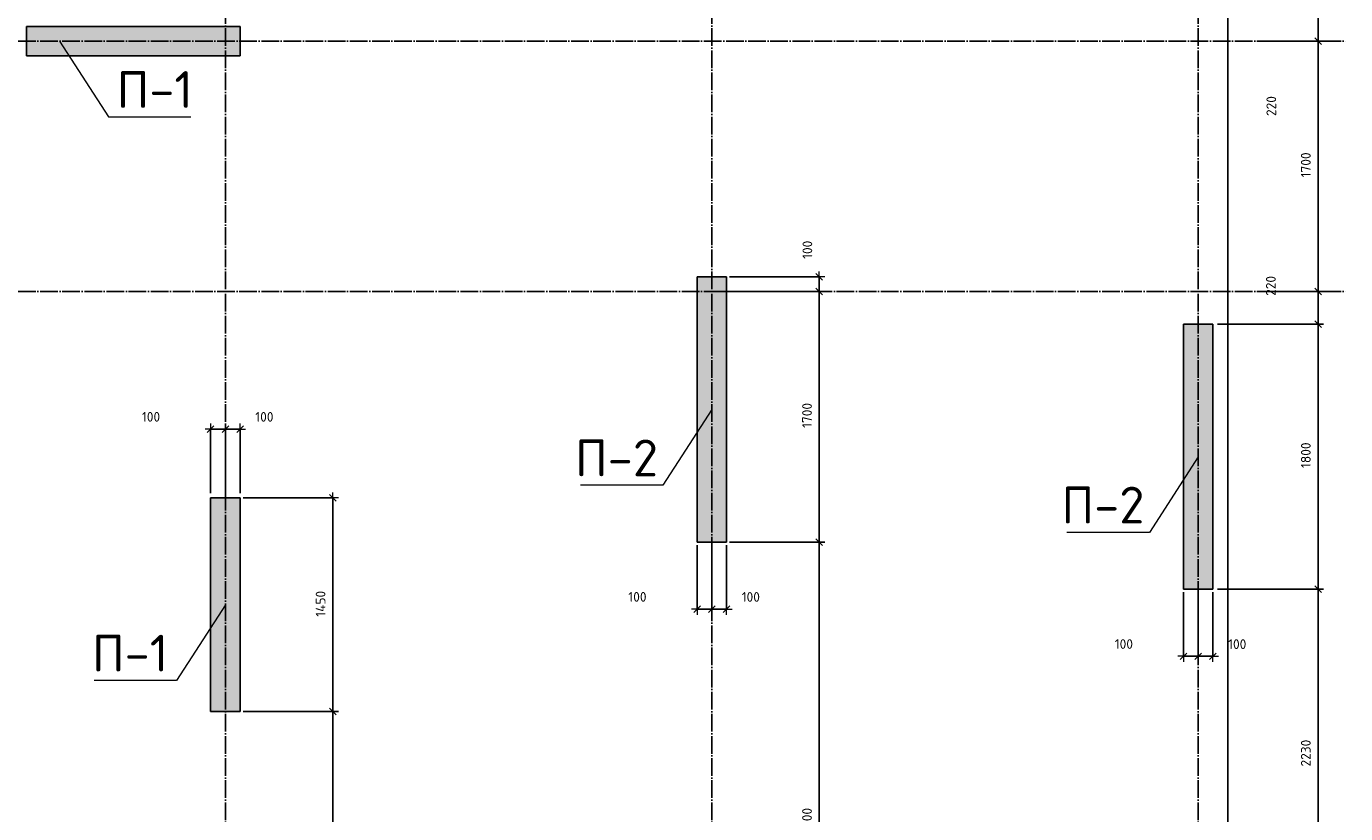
# Model space of a CAD drawing. Header units: millimetres. Extents: x -37663 to 118746, y -2869 to 47508.
# Tile 41 of 54: x 57100 to 66050, y 3158 to 8500. Entities that reach past the tile are written whole.
import ezdxf

# ---------------------------------------------------------------- set-up
doc = ezdxf.new("R2010")
doc.units = ezdxf.units.MM
doc.header["$PDMODE"] = 65
doc.linetypes.add('______11', pattern=[150, 120, -15, 0, -15])
doc.linetypes.add('______5', pattern=[330, 240, -30, 30, -30])
for name, color, linetype, lineweight in [('Standard', 7, 'Continuous', 25), ('Высотная отметка (отверстия)', 7, 'Continuous', 13), ('Размерная линия_ общее', 7, 'Continuous', 13)]:
    doc.layers.add(name, color=color, linetype=linetype, lineweight=lineweight)
doc.layers.add('Осевая линия_ общее', color=7, linetype='______5', lineweight=13, true_color=0xa0a0a0)
doc.styles.add('ISOCPEUR', font='ISOCPEUR')
doc.dimstyles.new('DIMSTYLE_3', dxfattribs={"dimtxt": 66, "dimasz": 75, "dimexe": 0, "dimexo": 0, "dimgap": 33, "dimtad": 2, "dimdec": 0, "dimrnd": 5, "dimzin": 12, "dimdsep": 46, "dimtxsty": 'ISOCPEUR', "dimblk1": 'ALL_ML_STRICH', "dimblk2": 'ALL_ML_STRICH', "dimsah": 1, "dimcen": 0, "dimclrd": 7, "dimclre": 256, "dimclrt": 7, "dimadec": 0, "dimazin": 0, "dimtfac": 1, "dimtdec": 0, "dimtix": 1, "dimtmove": 2, "dimatfit": 3, "dimfxl": 0, "dimtzin": 0, "dimlwd": 0, "dimlwe": -3, "dimarcsym": 0})
doc.dimstyles.new('DIMSTYLE_5', dxfattribs={"dimtxt": 66, "dimasz": 75, "dimexe": 0, "dimexo": 0, "dimgap": 33, "dimtad": 2, "dimdec": 0, "dimrnd": 5, "dimzin": 12, "dimdsep": 46, "dimtxsty": 'ISOCPEUR', "dimblk1": 'ALL_ML_STRICH', "dimblk2": 'ALL_ML_STRICH', "dimsah": 1, "dimcen": 0, "dimclrd": 7, "dimclre": 256, "dimclrt": 7, "dimadec": 0, "dimazin": 0, "dimtfac": 1, "dimtdec": 0, "dimtix": 1, "dimtmove": 2, "dimatfit": 3, "dimfxl": 0, "dimtvp": 1.2, "dimtzin": 0, "dimlwd": 0, "dimlwe": -3, "dimarcsym": 0})

# ---------------------------------------------------------------- blocks, each defined once
blk = doc.blocks.new('СЛОЖНЫЙ_ОБЪЕКТ_0')
at = {"layer": 'Осевая линия_ общее', "color": 253, "linetype": '______11', "lineweight": -3, "true_color": 0xa0a0a0, "transparency": 33554687}
for p, q in [((58450, -2590), (58450, 20630)), ((65050, -2590), (65050, 14620)), ((61750, -2590), (61750, 14510)), ((37230, 8400), (66050, 8400)), ((37230, 6700), (66050, 6700))]:
    blk.add_line(p, q, dxfattribs=at)
blk = doc.blocks.new('ALL_ML_STRICH')
at = {"color": 0, "linetype": 'ByBlock', "lineweight": -2}
for p, q in [((-1, 0), (0.5, 0)), ((-0.3, -0.3), (0.3, 0.3)), ((0, -0.5), (0, 0.5))]:
    blk.add_line(p, q, dxfattribs=at)
blk = doc.blocks.new('*D91')
at = {"layer": 'DEFPOINTS', "color": 7, "linetype": 'Continuous', "lineweight": 13, "transparency": 33554687}
for p in [(58550, 3850), (58550, 1200), (59179, 1200)]:
    blk.add_point(p, dxfattribs=at)
at = {"layer": 'Размерная линия_ общее', "color": 253, "linetype": 'Continuous', "lineweight": -2, "true_color": 0xa0a0a0, "transparency": 33554687}
for p, q in [((58570, 3850), (59179, 3850)), ((58570, 1200), (59179, 1200))]:
    blk.add_line(p, q, dxfattribs=at)
at = {"layer": 'Размерная линия_ общее', "color": 7, "linetype": 'Continuous', "lineweight": -2, "transparency": 33554687}
blk.add_line((59179, 1200), (59179, 3850), dxfattribs=at)
at = {"layer": 'Размерная линия_ общее', "color": 7, "linetype": 'Continuous', "lineweight": 13, "transparency": 33554687, "xscale": 75, "yscale": 75, "zscale": 75}
for p, rotation in [((59179, 3850), 90), ((59179, 1200), 270)]:
    blk.add_blockref('ALL_ML_STRICH', p, dxfattribs=dict(at, rotation=rotation))
at = {"layer": 'Размерная линия_ общее', "color": 7, "linetype": 'Continuous', "lineweight": 13, "transparency": 33554687, "insert": (59096, 2528.3), "char_height": 66, "width": 264, "attachment_point": 5, "rotation": 90, "style": 'ISOCPEUR'}
blk.add_mtext('\\A1;{2650}', dxfattribs=at)
blk = doc.blocks.new('*D92')
at = {"layer": 'DEFPOINTS', "color": 7, "linetype": 'Continuous', "lineweight": 13, "transparency": 33554687}
for p in [(58550, 5300), (58550, 3850), (59179, 3850)]:
    blk.add_point(p, dxfattribs=at)
at = {"layer": 'Размерная линия_ общее', "color": 253, "linetype": 'Continuous', "lineweight": -2, "true_color": 0xa0a0a0, "transparency": 33554687}
for p, q in [((58570, 5300), (59179, 5300)), ((58570, 3850), (59179, 3850))]:
    blk.add_line(p, q, dxfattribs=at)
at = {"layer": 'Размерная линия_ общее', "color": 7, "linetype": 'Continuous', "lineweight": -2, "transparency": 33554687}
blk.add_line((59179, 3850), (59179, 5300), dxfattribs=at)
at = {"layer": 'Размерная линия_ общее', "color": 7, "linetype": 'Continuous', "lineweight": 13, "transparency": 33554687, "xscale": 75, "yscale": 75, "zscale": 75}
for p, rotation in [((59179, 5300), 90), ((59179, 3850), 270)]:
    blk.add_blockref('ALL_ML_STRICH', p, dxfattribs=dict(at, rotation=rotation))
at = {"layer": 'Размерная линия_ общее', "color": 7, "linetype": 'Continuous', "lineweight": 13, "transparency": 33554687, "insert": (59096, 4581.6), "char_height": 66, "width": 264, "attachment_point": 5, "rotation": 90, "style": 'ISOCPEUR'}
blk.add_mtext('\\A1;{1450}', dxfattribs=at)
blk = doc.blocks.new('*D144')
at = {"layer": 'DEFPOINTS', "color": 7, "linetype": 'Continuous', "lineweight": 13, "transparency": 33554687}
for p in [(61850, 5000), (61850, 1199.8), (62479, 1199.8)]:
    blk.add_point(p, dxfattribs=at)
at = {"layer": 'Размерная линия_ общее', "color": 253, "linetype": 'Continuous', "lineweight": -2, "true_color": 0xa0a0a0, "transparency": 33554687}
for p, q in [((61870, 5000), (62479, 5000)), ((61870, 1199.8), (62479, 1199.8))]:
    blk.add_line(p, q, dxfattribs=at)
at = {"layer": 'Размерная линия_ общее', "color": 7, "linetype": 'Continuous', "lineweight": -2, "transparency": 33554687}
blk.add_line((62479, 1199.8), (62479, 5000), dxfattribs=at)
at = {"layer": 'Размерная линия_ общее', "color": 7, "linetype": 'Continuous', "lineweight": 13, "transparency": 33554687, "xscale": 75, "yscale": 75, "zscale": 75}
for p, rotation in [((62479, 5000), 90), ((62479, 1199.8), 270)]:
    blk.add_blockref('ALL_ML_STRICH', p, dxfattribs=dict(at, rotation=rotation))
at = {"layer": 'Размерная линия_ общее', "color": 7, "linetype": 'Continuous', "lineweight": 13, "transparency": 33554687, "insert": (62396, 3103.2), "char_height": 66, "width": 264, "attachment_point": 5, "rotation": 90, "style": 'ISOCPEUR'}
blk.add_mtext('\\A1;{3800}', dxfattribs=at)
blk = doc.blocks.new('*D145')
at = {"layer": 'DEFPOINTS', "color": 7, "linetype": 'Continuous', "lineweight": 13, "transparency": 33554687}
for p in [(61750, 6700), (61850, 5000), (62479, 5000)]:
    blk.add_point(p, dxfattribs=at)
at = {"layer": 'Размерная линия_ общее', "color": 253, "linetype": 'Continuous', "lineweight": -2, "true_color": 0xa0a0a0, "transparency": 33554687}
for p, q in [((61770, 6700), (62479, 6700)), ((61870, 5000), (62479, 5000))]:
    blk.add_line(p, q, dxfattribs=at)
at = {"layer": 'Размерная линия_ общее', "color": 7, "linetype": 'Continuous', "lineweight": -2, "transparency": 33554687}
blk.add_line((62479, 5000), (62479, 6700), dxfattribs=at)
at = {"layer": 'Размерная линия_ общее', "color": 7, "linetype": 'Continuous', "lineweight": 13, "transparency": 33554687, "xscale": 75, "yscale": 75, "zscale": 75}
for p, rotation in [((62479, 6700), 90), ((62479, 5000), 270)]:
    blk.add_blockref('ALL_ML_STRICH', p, dxfattribs=dict(at, rotation=rotation))
at = {"layer": 'Размерная линия_ общее', "color": 7, "linetype": 'Continuous', "lineweight": 13, "transparency": 33554687, "insert": (62396, 5859.9), "char_height": 66, "width": 264, "attachment_point": 5, "rotation": 90, "style": 'ISOCPEUR'}
blk.add_mtext('\\A1;{1700}', dxfattribs=at)
blk = doc.blocks.new('*D146')
at = {"layer": 'DEFPOINTS', "color": 7, "linetype": 'Continuous', "lineweight": 13, "transparency": 33554687}
for p in [(61850, 6800), (61750, 6700), (62479, 6700)]:
    blk.add_point(p, dxfattribs=at)
at = {"layer": 'Размерная линия_ общее', "color": 253, "linetype": 'Continuous', "lineweight": -2, "true_color": 0xa0a0a0, "transparency": 33554687}
for p, q in [((61870, 6800), (62479, 6800)), ((61770, 6700), (62479, 6700))]:
    blk.add_line(p, q, dxfattribs=at)
at = {"layer": 'Размерная линия_ общее', "color": 7, "linetype": 'Continuous', "lineweight": -2, "transparency": 33554687}
blk.add_line((62479, 6700), (62479, 6800), dxfattribs=at)
at = {"layer": 'Размерная линия_ общее', "color": 7, "linetype": 'Continuous', "lineweight": 13, "transparency": 33554687, "xscale": 75, "yscale": 75, "zscale": 75}
for p, rotation in [((62479, 6800), 90), ((62479, 6700), 270)]:
    blk.add_blockref('ALL_ML_STRICH', p, dxfattribs=dict(at, rotation=rotation))
at = {"layer": 'Размерная линия_ общее', "color": 7, "linetype": 'Continuous', "lineweight": 13, "transparency": 33554687, "insert": (62398.4, 6983.8), "char_height": 66, "width": 198, "attachment_point": 5, "rotation": 90, "style": 'ISOCPEUR'}
blk.add_mtext('\\A1;{100}', dxfattribs=at)
blk = doc.blocks.new('*D292')
at = {"layer": 'DEFPOINTS', "color": 7, "linetype": 'Continuous', "lineweight": 13, "transparency": 33554687}
for p in [(65160, 4680), (65160, 2450), (65863, 2450)]:
    blk.add_point(p, dxfattribs=at)
at = {"layer": 'Размерная линия_ общее', "color": 253, "linetype": 'Continuous', "lineweight": -2, "true_color": 0xa0a0a0, "transparency": 33554687}
for p, q in [((65180, 4680), (65863, 4680)), ((65180, 2450), (65863, 2450))]:
    blk.add_line(p, q, dxfattribs=at)
at = {"layer": 'Размерная линия_ общее', "color": 7, "linetype": 'Continuous', "lineweight": -2, "transparency": 33554687}
blk.add_line((65863, 2450), (65863, 4680), dxfattribs=at)
at = {"layer": 'Размерная линия_ общее', "color": 7, "linetype": 'Continuous', "lineweight": 13, "transparency": 33554687, "xscale": 75, "yscale": 75, "zscale": 75}
for p, rotation in [((65863, 4680), 90), ((65863, 2450), 270)]:
    blk.add_blockref('ALL_ML_STRICH', p, dxfattribs=dict(at, rotation=rotation))
at = {"layer": 'Размерная линия_ общее', "color": 7, "linetype": 'Continuous', "lineweight": 13, "transparency": 33554687, "insert": (65780, 3568.3), "char_height": 66, "width": 264, "attachment_point": 5, "rotation": 90, "style": 'ISOCPEUR'}
blk.add_mtext('\\A1;{2230}', dxfattribs=at)
blk = doc.blocks.new('*D293')
at = {"layer": 'DEFPOINTS', "color": 7, "linetype": 'Continuous', "lineweight": 13, "transparency": 33554687}
for p in [(65160, 6480), (65160, 4680), (65863, 4680)]:
    blk.add_point(p, dxfattribs=at)
at = {"layer": 'Размерная линия_ общее', "color": 253, "linetype": 'Continuous', "lineweight": -2, "true_color": 0xa0a0a0, "transparency": 33554687}
for p, q in [((65180, 6480), (65863, 6480)), ((65180, 4680), (65863, 4680))]:
    blk.add_line(p, q, dxfattribs=at)
at = {"layer": 'Размерная линия_ общее', "color": 7, "linetype": 'Continuous', "lineweight": -2, "transparency": 33554687}
blk.add_line((65863, 4680), (65863, 6480), dxfattribs=at)
at = {"layer": 'Размерная линия_ общее', "color": 7, "linetype": 'Continuous', "lineweight": 13, "transparency": 33554687, "xscale": 75, "yscale": 75, "zscale": 75}
for p, rotation in [((65863, 6480), 90), ((65863, 4680), 270)]:
    blk.add_blockref('ALL_ML_STRICH', p, dxfattribs=dict(at, rotation=rotation))
at = {"layer": 'Размерная линия_ общее', "color": 7, "linetype": 'Continuous', "lineweight": 13, "transparency": 33554687, "insert": (65780, 5589.9), "char_height": 66, "width": 264, "attachment_point": 5, "rotation": 90, "style": 'ISOCPEUR'}
blk.add_mtext('\\A1;{1800}', dxfattribs=at)
blk = doc.blocks.new('*D294')
at = {"layer": 'DEFPOINTS', "color": 7, "linetype": 'Continuous', "lineweight": 13, "transparency": 33554687}
for p in [(65492.4, 6700), (65160, 6480), (65863, 6480)]:
    blk.add_point(p, dxfattribs=at)
at = {"layer": 'Размерная линия_ общее', "color": 253, "linetype": 'Continuous', "lineweight": -2, "true_color": 0xa0a0a0, "transparency": 33554687}
for p, q in [((65512.4, 6700), (65863, 6700)), ((65180, 6480), (65863, 6480))]:
    blk.add_line(p, q, dxfattribs=at)
at = {"layer": 'Размерная линия_ общее', "color": 7, "linetype": 'Continuous', "lineweight": -2, "transparency": 33554687}
blk.add_line((65863, 6480), (65863, 6700), dxfattribs=at)
at = {"layer": 'Размерная линия_ общее', "color": 7, "linetype": 'Continuous', "lineweight": 13, "transparency": 33554687, "xscale": 75, "yscale": 75, "zscale": 75}
for p, rotation in [((65863, 6700), 90), ((65863, 6480), 270)]:
    blk.add_blockref('ALL_ML_STRICH', p, dxfattribs=dict(at, rotation=rotation))
at = {"layer": 'Размерная линия_ общее', "color": 7, "linetype": 'Continuous', "lineweight": 13, "transparency": 33554687, "insert": (65542.7, 6738.9), "char_height": 66, "width": 198, "attachment_point": 5, "rotation": 90, "style": 'ISOCPEUR'}
blk.add_mtext('\\A1;{220}', dxfattribs=at)
blk = doc.blocks.new('*D295')
at = {"layer": 'DEFPOINTS', "color": 7, "linetype": 'Continuous', "lineweight": 13, "transparency": 33554687}
for p in [(65542.2, 8400), (65492.4, 6700), (65863, 6700)]:
    blk.add_point(p, dxfattribs=at)
at = {"layer": 'Размерная линия_ общее', "color": 253, "linetype": 'Continuous', "lineweight": -2, "true_color": 0xa0a0a0, "transparency": 33554687}
for p, q in [((65562.2, 8400), (65863, 8400)), ((65512.4, 6700), (65863, 6700))]:
    blk.add_line(p, q, dxfattribs=at)
at = {"layer": 'Размерная линия_ общее', "color": 7, "linetype": 'Continuous', "lineweight": -2, "transparency": 33554687}
blk.add_line((65863, 6700), (65863, 8400), dxfattribs=at)
at = {"layer": 'Размерная линия_ общее', "color": 7, "linetype": 'Continuous', "lineweight": 13, "transparency": 33554687, "xscale": 75, "yscale": 75, "zscale": 75}
for p, rotation in [((65863, 8400), 90), ((65863, 6700), 270)]:
    blk.add_blockref('ALL_ML_STRICH', p, dxfattribs=dict(at, rotation=rotation))
at = {"layer": 'Размерная линия_ общее', "color": 7, "linetype": 'Continuous', "lineweight": 13, "transparency": 33554687, "insert": (65780, 7559.9), "char_height": 66, "width": 264, "attachment_point": 5, "rotation": 90, "style": 'ISOCPEUR'}
blk.add_mtext('\\A1;{1700}', dxfattribs=at)
blk = doc.blocks.new('*D296')
at = {"layer": 'DEFPOINTS', "color": 7, "linetype": 'Continuous', "lineweight": 13, "transparency": 33554687}
for p in [(65160, 8620), (65542.2, 8400), (65863, 8400)]:
    blk.add_point(p, dxfattribs=at)
at = {"layer": 'Размерная линия_ общее', "color": 253, "linetype": 'Continuous', "lineweight": -2, "true_color": 0xa0a0a0, "transparency": 33554687}
for p, q in [((65180, 8620), (65863, 8620)), ((65562.2, 8400), (65863, 8400))]:
    blk.add_line(p, q, dxfattribs=at)
at = {"layer": 'Размерная линия_ общее', "color": 7, "linetype": 'Continuous', "lineweight": -2, "transparency": 33554687}
blk.add_line((65863, 8400), (65863, 8620), dxfattribs=at)
at = {"layer": 'Размерная линия_ общее', "color": 7, "linetype": 'Continuous', "lineweight": 13, "transparency": 33554687, "xscale": 75, "yscale": 75, "zscale": 75}
for p, rotation in [((65863, 8620), 90), ((65863, 8400), 270)]:
    blk.add_blockref('ALL_ML_STRICH', p, dxfattribs=dict(at, rotation=rotation))
at = {"layer": 'Размерная линия_ общее', "color": 7, "linetype": 'Continuous', "lineweight": 13, "transparency": 33554687, "insert": (65545.9, 7959.2), "char_height": 66, "width": 198, "attachment_point": 5, "rotation": 90, "style": 'ISOCPEUR'}
blk.add_mtext('\\A1;{220}', dxfattribs=at)
blk = doc.blocks.new('*D387')
at = {"layer": 'DEFPOINTS', "color": 7, "linetype": 'Continuous', "lineweight": 13, "transparency": 33554687}
for p in [(58350, 5767.2), (58350, 5312.3), (58450, 5312.3)]:
    blk.add_point(p, dxfattribs=at)
at = {"layer": 'Размерная линия_ общее', "color": 253, "linetype": 'Continuous', "lineweight": -2, "true_color": 0xa0a0a0, "transparency": 33554687}
for p, q in [((58350, 5332.3), (58350, 5767.2)), ((58450, 5332.3), (58450, 5767.2))]:
    blk.add_line(p, q, dxfattribs=at)
at = {"layer": 'Размерная линия_ общее', "color": 7, "linetype": 'Continuous', "lineweight": -2, "transparency": 33554687}
blk.add_line((58350, 5767.2), (58450, 5767.2), dxfattribs=at)
at = {"layer": 'Размерная линия_ общее', "color": 7, "linetype": 'Continuous', "lineweight": 13, "transparency": 33554687, "xscale": 75, "yscale": 75, "zscale": 75, "rotation": 180}
blk.add_blockref('ALL_ML_STRICH', (58350, 5767.2), dxfattribs=at)
at = {"layer": 'Размерная линия_ общее', "color": 7, "linetype": 'Continuous', "lineweight": 13, "transparency": 33554687, "xscale": 75, "yscale": 75, "zscale": 75}
blk.add_blockref('ALL_ML_STRICH', (58450, 5767.2), dxfattribs=at)
at = {"layer": 'Размерная линия_ общее', "color": 7, "linetype": 'Continuous', "lineweight": 13, "transparency": 33554687, "insert": (57945.6, 5850.7), "char_height": 66, "width": 198, "attachment_point": 5, "style": 'ISOCPEUR'}
blk.add_mtext('\\A1;{100}', dxfattribs=at)
blk = doc.blocks.new('*D388')
at = {"layer": 'DEFPOINTS', "color": 7, "linetype": 'Continuous', "lineweight": 13, "transparency": 33554687}
for p in [(58450, 5767.2), (58450, 5312.3), (58550, 5312.3)]:
    blk.add_point(p, dxfattribs=at)
at = {"layer": 'Размерная линия_ общее', "color": 253, "linetype": 'Continuous', "lineweight": -2, "true_color": 0xa0a0a0, "transparency": 33554687}
for p, q in [((58450, 5332.3), (58450, 5767.2)), ((58550, 5332.3), (58550, 5767.2))]:
    blk.add_line(p, q, dxfattribs=at)
at = {"layer": 'Размерная линия_ общее', "color": 7, "linetype": 'Continuous', "lineweight": -2, "transparency": 33554687}
blk.add_line((58450, 5767.2), (58550, 5767.2), dxfattribs=at)
at = {"layer": 'Размерная линия_ общее', "color": 7, "linetype": 'Continuous', "lineweight": 13, "transparency": 33554687, "xscale": 75, "yscale": 75, "zscale": 75, "rotation": 180}
blk.add_blockref('ALL_ML_STRICH', (58450, 5767.2), dxfattribs=at)
at = {"layer": 'Размерная линия_ общее', "color": 7, "linetype": 'Continuous', "lineweight": 13, "transparency": 33554687, "xscale": 75, "yscale": 75, "zscale": 75}
blk.add_blockref('ALL_ML_STRICH', (58550, 5767.2), dxfattribs=at)
at = {"layer": 'Размерная линия_ общее', "color": 7, "linetype": 'Continuous', "lineweight": 13, "transparency": 33554687, "insert": (58714.7, 5850), "char_height": 66, "width": 198, "attachment_point": 5, "style": 'ISOCPEUR'}
blk.add_mtext('\\A1;{100}', dxfattribs=at)
blk = doc.blocks.new('*D393')
at = {"layer": 'DEFPOINTS', "color": 7, "linetype": 'Continuous', "lineweight": 13, "transparency": 33554687}
for p in [(61650, 5000), (61750, 5000), (61650, 4545.1)]:
    blk.add_point(p, dxfattribs=at)
at = {"layer": 'Размерная линия_ общее', "color": 253, "linetype": 'Continuous', "lineweight": -2, "true_color": 0xa0a0a0, "transparency": 33554687}
for p, q in [((61650, 4980), (61650, 4545.1)), ((61750, 4980), (61750, 4545.1))]:
    blk.add_line(p, q, dxfattribs=at)
at = {"layer": 'Размерная линия_ общее', "color": 7, "linetype": 'Continuous', "lineweight": -2, "transparency": 33554687}
blk.add_line((61650, 4545.1), (61750, 4545.1), dxfattribs=at)
at = {"layer": 'Размерная линия_ общее', "color": 7, "linetype": 'Continuous', "lineweight": 13, "transparency": 33554687, "xscale": 75, "yscale": 75, "zscale": 75, "rotation": 180}
blk.add_blockref('ALL_ML_STRICH', (61650, 4545.1), dxfattribs=at)
at = {"layer": 'Размерная линия_ общее', "color": 7, "linetype": 'Continuous', "lineweight": 13, "transparency": 33554687, "xscale": 75, "yscale": 75, "zscale": 75}
blk.add_blockref('ALL_ML_STRICH', (61750, 4545.1), dxfattribs=at)
at = {"layer": 'Размерная линия_ общее', "color": 7, "linetype": 'Continuous', "lineweight": 13, "transparency": 33554687, "insert": (61245.6, 4628.7), "char_height": 66, "width": 198, "attachment_point": 5, "style": 'ISOCPEUR'}
blk.add_mtext('\\A1;{100}', dxfattribs=at)
blk = doc.blocks.new('*D394')
at = {"layer": 'DEFPOINTS', "color": 7, "linetype": 'Continuous', "lineweight": 13, "transparency": 33554687}
for p in [(61750, 5000), (61850, 5000), (61750, 4545.1)]:
    blk.add_point(p, dxfattribs=at)
at = {"layer": 'Размерная линия_ общее', "color": 253, "linetype": 'Continuous', "lineweight": -2, "true_color": 0xa0a0a0, "transparency": 33554687}
for p, q in [((61750, 4980), (61750, 4545.1)), ((61850, 4980), (61850, 4545.1))]:
    blk.add_line(p, q, dxfattribs=at)
at = {"layer": 'Размерная линия_ общее', "color": 7, "linetype": 'Continuous', "lineweight": -2, "transparency": 33554687}
blk.add_line((61750, 4545.1), (61850, 4545.1), dxfattribs=at)
at = {"layer": 'Размерная линия_ общее', "color": 7, "linetype": 'Continuous', "lineweight": 13, "transparency": 33554687, "xscale": 75, "yscale": 75, "zscale": 75, "rotation": 180}
blk.add_blockref('ALL_ML_STRICH', (61750, 4545.1), dxfattribs=at)
at = {"layer": 'Размерная линия_ общее', "color": 7, "linetype": 'Continuous', "lineweight": 13, "transparency": 33554687, "xscale": 75, "yscale": 75, "zscale": 75}
blk.add_blockref('ALL_ML_STRICH', (61850, 4545.1), dxfattribs=at)
at = {"layer": 'Размерная линия_ общее', "color": 7, "linetype": 'Continuous', "lineweight": 13, "transparency": 33554687, "insert": (62014.7, 4627.9), "char_height": 66, "width": 198, "attachment_point": 5, "style": 'ISOCPEUR'}
blk.add_mtext('\\A1;{100}', dxfattribs=at)
blk = doc.blocks.new('*D395')
at = {"layer": 'DEFPOINTS', "color": 7, "linetype": 'Continuous', "lineweight": 13, "transparency": 33554687}
for p in [(64950, 4680), (65050, 4680), (64950, 4225.1)]:
    blk.add_point(p, dxfattribs=at)
at = {"layer": 'Размерная линия_ общее', "color": 253, "linetype": 'Continuous', "lineweight": -2, "true_color": 0xa0a0a0, "transparency": 33554687}
for p, q in [((64950, 4660), (64950, 4225.1)), ((65050, 4660), (65050, 4225.1))]:
    blk.add_line(p, q, dxfattribs=at)
at = {"layer": 'Размерная линия_ общее', "color": 7, "linetype": 'Continuous', "lineweight": -2, "transparency": 33554687}
blk.add_line((64950, 4225.1), (65050, 4225.1), dxfattribs=at)
at = {"layer": 'Размерная линия_ общее', "color": 7, "linetype": 'Continuous', "lineweight": 13, "transparency": 33554687, "xscale": 75, "yscale": 75, "zscale": 75, "rotation": 180}
blk.add_blockref('ALL_ML_STRICH', (64950, 4225.1), dxfattribs=at)
at = {"layer": 'Размерная линия_ общее', "color": 7, "linetype": 'Continuous', "lineweight": 13, "transparency": 33554687, "xscale": 75, "yscale": 75, "zscale": 75}
blk.add_blockref('ALL_ML_STRICH', (65050, 4225.1), dxfattribs=at)
at = {"layer": 'Размерная линия_ общее', "color": 7, "linetype": 'Continuous', "lineweight": 13, "transparency": 33554687, "insert": (64545.6, 4308.7), "char_height": 66, "width": 198, "attachment_point": 5, "style": 'ISOCPEUR'}
blk.add_mtext('\\A1;{100}', dxfattribs=at)
blk = doc.blocks.new('*D396')
at = {"layer": 'DEFPOINTS', "color": 7, "linetype": 'Continuous', "lineweight": 13, "transparency": 33554687}
for p in [(65050, 4680), (65150, 4680), (65050, 4225.1)]:
    blk.add_point(p, dxfattribs=at)
at = {"layer": 'Размерная линия_ общее', "color": 253, "linetype": 'Continuous', "lineweight": -2, "true_color": 0xa0a0a0, "transparency": 33554687}
for p, q in [((65050, 4660), (65050, 4225.1)), ((65150, 4660), (65150, 4225.1))]:
    blk.add_line(p, q, dxfattribs=at)
at = {"layer": 'Размерная линия_ общее', "color": 7, "linetype": 'Continuous', "lineweight": -2, "transparency": 33554687}
blk.add_line((65050, 4225.1), (65150, 4225.1), dxfattribs=at)
at = {"layer": 'Размерная линия_ общее', "color": 7, "linetype": 'Continuous', "lineweight": 13, "transparency": 33554687, "xscale": 75, "yscale": 75, "zscale": 75, "rotation": 180}
blk.add_blockref('ALL_ML_STRICH', (65050, 4225.1), dxfattribs=at)
at = {"layer": 'Размерная линия_ общее', "color": 7, "linetype": 'Continuous', "lineweight": 13, "transparency": 33554687, "xscale": 75, "yscale": 75, "zscale": 75}
blk.add_blockref('ALL_ML_STRICH', (65150, 4225.1), dxfattribs=at)
at = {"layer": 'Размерная линия_ общее', "color": 7, "linetype": 'Continuous', "lineweight": 13, "transparency": 33554687, "insert": (65314.7, 4307.9), "char_height": 66, "width": 198, "attachment_point": 5, "style": 'ISOCPEUR'}
blk.add_mtext('\\A1;{100}', dxfattribs=at)

msp = doc.modelspace()

# ---------------------------------------------------------------- hatches: boundary and pattern name
at = {"linetype": 'Continuous', "lineweight": 13, "transparency": 33554687}
for points in [[(58550, 8300), (58550, 8500), (57100, 8500), (57100, 8300)], [(61650, 5000), (61850, 5000), (61850, 6800), (61650, 6800)]]:
    msp.add_hatch(color=7, dxfattribs=at).paths.add_polyline_path(points)
at = {"layer": 'Standard', "linetype": 'Continuous', "lineweight": 13, "transparency": 33554687}
for points in [[(64950, 4680), (65150, 4680), (65150, 6480), (64950, 6480)], [(58350, 3850), (58550, 3850), (58550, 5300), (58350, 5300)]]:
    msp.add_hatch(color=7, dxfattribs=at).paths.add_polyline_path(points)

# ---------------------------------------------------------------- linework, layer by layer
at = {"color": 7, "linetype": 'Continuous', "lineweight": -3, "transparency": 33554687}
for p, q in [((57100, 8300), (57100, 8500)), ((57100, 8500), (58550, 8500)), ((58550, 8500), (58550, 8300)), ((58550, 8300), (57100, 8300)), ((61650, 5000), (61650, 6800)), ((61650, 6800), (61850, 6800)), ((61850, 6800), (61850, 5000)), ((61850, 5000), (61650, 5000))]:
    msp.add_line(p, q, dxfattribs=at)
at = {"layer": 'Standard', "color": 7, "linetype": 'Continuous', "lineweight": -3, "transparency": 33554687}
for p, q in [((64950, 4680), (64950, 6480)), ((64950, 6480), (65150, 6480)), ((65150, 6480), (65150, 4680)), ((58350, 3850), (58350, 5300)), ((58350, 5300), (58550, 5300)), ((58550, 5300), (58550, 3850)), ((65150, 4680), (64950, 4680)), ((58550, 3850), (58350, 3850))]:
    msp.add_line(p, q, dxfattribs=at)
at = {"layer": 'Standard', "color": 7, "linetype": 'Continuous', "lineweight": 25, "transparency": 33554687}
msp.add_lwpolyline([(39650, -350.2), (65250, -350.2), (65250, 46690), (39650, 46690), (39650, -350.2)], dxfattribs=at)
at = {"layer": 'Высотная отметка (отверстия)', "color": 7, "linetype": 'Continuous', "lineweight": 13, "transparency": 33554687}
for points in [[(57325, 8400), (57656.2, 7886.5), (58216.2, 7886.5)], [(61750, 5900), (61418.8, 5386.5), (60858.8, 5386.5)], [(65050, 5580), (64718.8, 5066.5), (64158.8, 5066.5)], [(58450, 4575), (58118.8, 4061.5), (57558.8, 4061.5)]]:
    msp.add_lwpolyline(points, dxfattribs=at)

# ---------------------------------------------------------------- block references
at = {"layer": 'Осевая линия_ общее', "color": 253, "linetype": '______11', "lineweight": -3, "true_color": 0xa0a0a0, "transparency": 33554687}
msp.add_blockref('СЛОЖНЫЙ_ОБЪЕКТ_0', (0, 0), dxfattribs=at)

# ---------------------------------------------------------------- texts
at = {"layer": 'Высотная отметка (отверстия)', "color": 7, "linetype": 'Continuous', "lineweight": 13, "transparency": 33554687, "char_height": 75, "attachment_point": 8, "style": 'ISOCPEUR'}
for s, insert, width in [('\\A1;{\\fISOCPEUR|i0|b0;\\H250.000000;\\W1.000000;\\C7;П-1}\\P', (57971.2, 7946.5), 604.167), ('\\A1;{\\fISOCPEUR|i0|b0;\\H250.000000;\\W1.000000;\\C7;П-2}\\P', (61103.8, 5446.5), 664.583), ('\\A1;{\\fISOCPEUR|i0|b0;\\H250.000000;\\W1.000000;\\C7;П-2}\\P', (64403.8, 5126.5), 664.583), ('\\A1;{\\fISOCPEUR|i0|b0;\\H250.000000;\\W1.000000;\\C7;П-1}\\P', (57803.8, 4121.5), 604.167)]:
    msp.add_mtext(s, dxfattribs=dict(at, insert=insert, width=width))

# ---------------------------------------------------------------- dimensions: what is measured, and where the dimension line sits
at = {"layer": 'Размерная линия_ общее', "color": 7, "linetype": 'Continuous', "lineweight": 13, "transparency": 33554687}
for base, p1, p2, dimstyle, picture, middle in [((65863, 8620), (65562.2, 8400), (65180, 8620), 'DIMSTYLE_3', '*D296', (65545.9, 7959.2)), ((65863, 8400), (65512.4, 6700), (65562.2, 8400), 'DIMSTYLE_3', '*D295', (65780, 7559.9)), ((62479, 6800), (61770, 6700), (61870, 6800), 'DIMSTYLE_5', '*D146', (62398.4, 6983.8)), ((65863, 6700), (65180, 6480), (65512.4, 6700), 'DIMSTYLE_3', '*D294', (65542.7, 6738.9)), ((62479, 6700), (61870, 5000), (61770, 6700), 'DIMSTYLE_3', '*D145', (62396, 5859.9)), ((65863, 6480), (65180, 4680), (65180, 6480), 'DIMSTYLE_3', '*D293', (65780, 5589.9)), ((59179, 5300), (58570, 3850), (58570, 5300), 'DIMSTYLE_3', '*D92', (59096, 4581.6)), ((62479, 5000), (61870, 1199.8), (61870, 5000), 'DIMSTYLE_3', '*D144', (62396, 3103.2)), ((65863, 4680), (65180, 2450), (65180, 4680), 'DIMSTYLE_3', '*D292', (65780, 3568.3)), ((59179, 3850), (58570, 1200), (58570, 3850), 'DIMSTYLE_3', '*D91', (59096, 2528.3))]:
    dim = msp.add_linear_dim(base=base, p1=p1, p2=p2, angle=90, dimstyle=dimstyle, override={"dimpost": '<>', "dimclrd": 7, "dimclre": 253, "dimclrt": 7, "dimlwd": 0, "dimlwe": 65533}, dxfattribs=at)
    dim.commit()
    dim.dimension.update_dxf_attribs({"geometry": picture, "text_midpoint": middle, "dimtype": 160})
for base, p1, p2, picture, middle in [((58450, 5767.2), (58350, 5332.3), (58450, 5332.3), '*D387', (57945.6, 5850.7)), ((58550, 5767.2), (58450, 5332.3), (58550, 5332.3), '*D388', (58714.7, 5850)), ((61750, 4545.1), (61650, 4980), (61750, 4980), '*D393', (61245.6, 4628.7)), ((61850, 4545.1), (61750, 4980), (61850, 4980), '*D394', (62014.7, 4627.9)), ((65050, 4225.1), (64950, 4660), (65050, 4660), '*D395', (64545.6, 4308.7)), ((65150, 4225.1), (65050, 4660), (65150, 4660), '*D396', (65314.7, 4307.9))]:
    dim = msp.add_linear_dim(base=base, p1=p1, p2=p2, dimstyle='DIMSTYLE_5', override={"dimpost": '<>', "dimclrd": 7, "dimclre": 253, "dimclrt": 7, "dimlwd": 0, "dimlwe": 65533}, dxfattribs=at)
    dim.commit()
    dim.dimension.update_dxf_attribs({"geometry": picture, "text_midpoint": middle, "dimtype": 160})

doc.saveas('drawing.dxf')
